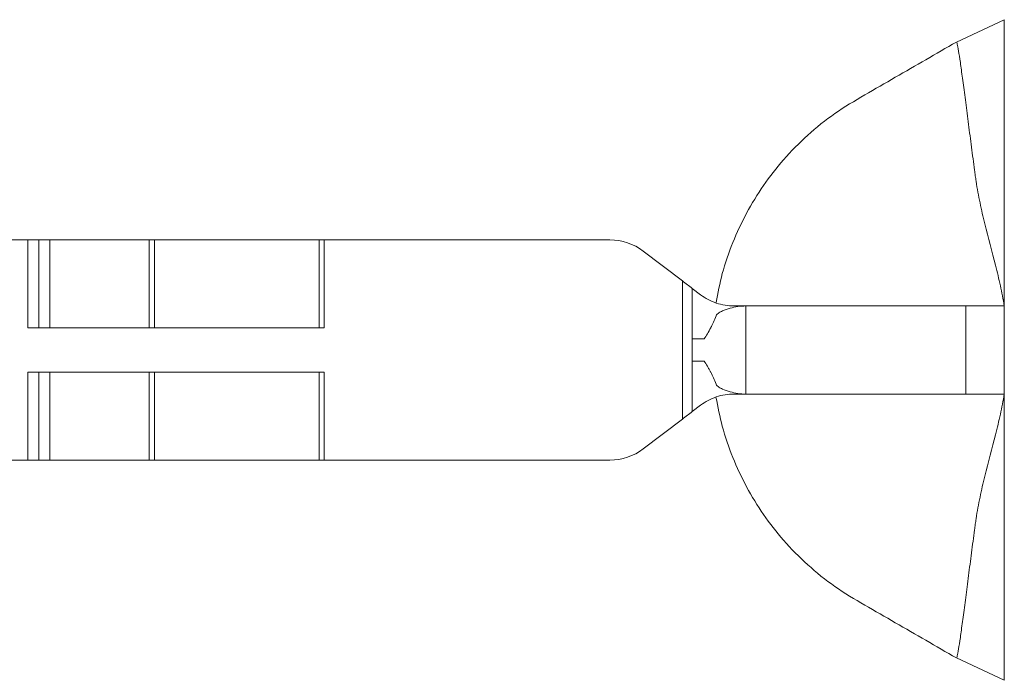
# Model space of a CAD drawing. Header units: millimetres. Extents: x -15493 to -14191, y 12134 to 12673.
# Tile 4 of 9: x -15242 to -15063, y 12324 to 12444. Entities that reach past the tile are written whole.
import ezdxf

# ---------------------------------------------------------------- set-up
doc = ezdxf.new("R2010")
doc.units = ezdxf.units.MM
doc.layers.get('0').update_dxf_attribs({"lineweight": 9})

msp = doc.modelspace()

# ---------------------------------------------------------------- linework, layer by layer
for p, q in [((-15063.45, 12443.65), (-15072.15, 12439.59)), ((-15240.83, 12403.65), (-15243.83, 12403.65)), ((-15240.83, 12387.65), (-15240.83, 12403.65)), ((-15240.83, 12403.65), (-15238.83, 12403.65)), ((-15238.83, 12403.65), (-15238.83, 12387.65)), ((-15238.83, 12403.65), (-15236.83, 12403.65)), ((-15236.83, 12403.65), (-15236.83, 12387.65)), ((-15218.8, 12403.65), (-15236.83, 12403.65)), ((-15218.8, 12387.65), (-15218.8, 12403.65)), ((-15218.8, 12403.65), (-15217.85, 12403.65)), ((-15217.85, 12403.65), (-15217.85, 12387.65)), ((-15217.85, 12403.65), (-15187.95, 12403.65)), ((-15187.95, 12387.65), (-15187.95, 12403.65)), ((-15187.95, 12403.65), (-15187, 12403.65)), ((-15187, 12403.65), (-15187, 12387.65)), ((-15135.1, 12403.65), (-15187, 12403.65)), ((-15129.05, 12401.61), (-15121.93, 12396.2)), ((-15121.93, 12396.2), (-15121.93, 12371.11)), ((-15120.13, 12394.83), (-15120.13, 12385.65)), ((-15118.63, 12393.69), (-15120.13, 12394.83)), ((-15112.58, 12391.65), (-15110.39, 12391.65)), ((-15110.39, 12391.65), (-15110.39, 12375.65)), ((-15070.45, 12391.65), (-15063.45, 12391.65)), ((-15070.45, 12375.65), (-15070.45, 12391.65)), ((-15063.45, 12375.65), (-15063.45, 12391.65)), ((-15240.83, 12387.65), (-15187, 12387.65)), ((-15120.13, 12381.65), (-15120.13, 12385.65)), ((-15120.13, 12385.65), (-15117.99, 12385.65)), ((-15117.99, 12381.65), (-15120.13, 12381.65)), ((-15120.13, 12381.65), (-15120.13, 12372.48)), ((-15240.83, 12363.65), (-15240.83, 12379.65)), ((-15240.83, 12379.65), (-15187, 12379.65)), ((-15238.83, 12379.65), (-15238.83, 12363.65)), ((-15236.83, 12379.65), (-15236.83, 12363.65)), ((-15218.8, 12363.65), (-15218.8, 12379.65)), ((-15217.85, 12379.65), (-15217.85, 12363.65)), ((-15187.95, 12363.65), (-15187.95, 12379.65)), ((-15187, 12379.65), (-15187, 12363.65)), ((-15110.39, 12375.65), (-15112.58, 12375.65)), ((-15070.45, 12375.65), (-15063.45, 12375.65)), ((-15118.63, 12373.61), (-15120.13, 12372.48)), ((-15121.93, 12371.11), (-15129.05, 12365.69)), ((-15240.83, 12363.65), (-15243.83, 12363.65)), ((-15238.83, 12363.65), (-15240.83, 12363.65)), ((-15236.83, 12363.65), (-15238.83, 12363.65)), ((-15218.8, 12363.65), (-15236.83, 12363.65)), ((-15217.85, 12363.65), (-15218.8, 12363.65)), ((-15217.85, 12363.65), (-15187.95, 12363.65)), ((-15187, 12363.65), (-15187.95, 12363.65)), ((-15135.1, 12363.65), (-15187, 12363.65)), ((-15063.45, 12323.65), (-15072.15, 12327.71))]:
    msp.add_line(p, q)
for centre, start, end in [((-15135.1, 12393.65), 52.7474, 90), ((-15135.1, 12373.65), 270, 307.2526)]:
    msp.add_arc(centre, 10, start, end)
for points, knots in [([(-15063.45, 12443.65), (-15063.45, 12443.65), (-15063.45, 12443.65), (-15063.45, 12443.65), (-15063.45, 12443.65), (-15063.45, 12443.65), (-15063.45, 12443.65), (-15063.45, 12443.65), (-15063.45, 12443.65), (-15063.45, 12443.65), (-15063.45, 12443.65), (-15063.45, 12443.65), (-15063.45, 12443.65), (-15063.45, 12443.65), (-15063.45, 12443.63), (-15063.45, 12443.54), (-15063.45, 12443.21), (-15063.45, 12442.82), (-15063.45, 12441.7), (-15063.45, 12440.98), (-15063.45, 12439.23), (-15063.45, 12438.21), (-15063.45, 12435.92), (-15063.45, 12434.65), (-15063.45, 12431.92), (-15063.45, 12430.47), (-15063.45, 12427.47), (-15063.45, 12425.91), (-15063.45, 12422.76), (-15063.45, 12421.16), (-15063.45, 12418.79), (-15063.45, 12417.61), (-15063.45, 12416.44), (-15063.45, 12415.67), (-15063.45, 12415.28), (-15063.45, 12413.4), (-15063.45, 12412.01), (-15063.45, 12409.35), (-15063.45, 12408.07), (-15063.45, 12404.31), (-15063.45, 12401.9), (-15063.45, 12398.19), (-15063.45, 12396.95), (-15063.45, 12394.38), (-15063.45, 12393.05), (-15063.45, 12391.65)], [0, 0, 0, 0, 0.015625, 0.015625, 0.03125, 0.03125, 0.046875, 0.046875, 0.0625, 0.0625, 0.078125, 0.078125, 0.085937, 0.085937, 0.09375, 0.125, 0.125, 0.1875, 0.1875, 0.25, 0.25, 0.3125, 0.3125, 0.375, 0.375, 0.4375, 0.4375, 0.5, 0.5, 0.5625, 0.5625, 0.59375, 0.609375, 0.609375, 0.625, 0.625, 0.6875, 0.6875, 0.75, 0.75, 0.875, 0.875, 0.9375, 0.9375, 1, 1, 1, 1]), ([(-15072.15, 12439.59), (-15074, 12438.53), (-15077.7, 12436.39), (-15083.25, 12433.18), (-15088.8, 12430), (-15094.29, 12426.74), (-15099.23, 12422.76), (-15103.56, 12418.36), (-15107.27, 12413.6), (-15110.37, 12408.56), (-15112.87, 12403.18), (-15114.77, 12397.74), (-15115.48, 12394.02), (-15115.82, 12392.26)], [0, 0, 0, 0, 0.095335, 0.19067, 0.286004, 0.380946, 0.474891, 0.568202, 0.655906, 0.7436, 0.831538, 0.919998, 1, 1, 1, 1]), ([(-15072.15, 12439.59), (-15072.15, 12439.59), (-15072.15, 12439.59), (-15072.15, 12439.59), (-15072.14, 12439.59), (-15072.14, 12439.59), (-15072.14, 12439.59), (-15072.13, 12439.59), (-15072.13, 12439.59), (-15072.12, 12439.59), (-15072.11, 12439.59), (-15072.1, 12439.59), (-15072.1, 12439.59), (-15072.09, 12439.59), (-15072.08, 12439.57), (-15072.05, 12439.49), (-15071.98, 12439.19), (-15071.91, 12438.85), (-15071.74, 12437.87), (-15071.64, 12437.23), (-15071.41, 12435.69), (-15071.29, 12434.79), (-15071.01, 12432.77), (-15070.86, 12431.65), (-15070.55, 12429.25), (-15070.38, 12427.98), (-15070.04, 12425.33), (-15069.86, 12423.96), (-15069.5, 12421.2), (-15069.32, 12419.8), (-15069.04, 12417.71), (-15068.9, 12416.68), (-15068.76, 12415.65), (-15068.67, 12414.97), (-15068.62, 12414.63), (-15068.37, 12412.96), (-15068.13, 12411.66), (-15067.6, 12409.11), (-15067.3, 12407.84), (-15066.37, 12404.04), (-15065.68, 12401.52), (-15064.74, 12397.79), (-15064.44, 12396.56), (-15063.89, 12394.1), (-15063.65, 12392.88), (-15063.45, 12391.65)], [0, 0, 0, 0, 0.015625, 0.015625, 0.03125, 0.03125, 0.046875, 0.046875, 0.0625, 0.0625, 0.078125, 0.078125, 0.085938, 0.085938, 0.09375, 0.125, 0.125, 0.1875, 0.1875, 0.25, 0.25, 0.3125, 0.3125, 0.375, 0.375, 0.4375, 0.4375, 0.5, 0.5, 0.5625, 0.5625, 0.59375, 0.609375, 0.609375, 0.625, 0.625, 0.6875, 0.6875, 0.75, 0.75, 0.875, 0.875, 0.9375, 0.9375, 1, 1, 1, 1]), ([(-15112.58, 12391.65), (-15113.64, 12391.65), (-15114.74, 12391.83), (-15116.81, 12392.52), (-15117.79, 12393.05), (-15118.63, 12393.69)], [0, 0, 0, 0, 0.5, 0.5, 1, 1, 1, 1]), ([(-15115.8, 12389.86), (-15115.75, 12389.98), (-15115.68, 12390.07), (-15115.5, 12390.25), (-15115.4, 12390.33), (-15115.1, 12390.54), (-15114.88, 12390.65), (-15114.44, 12390.85), (-15114.21, 12390.94), (-15113.75, 12391.11), (-15113.51, 12391.18), (-15112.8, 12391.37), (-15112.33, 12391.47), (-15111.36, 12391.61), (-15110.88, 12391.65), (-15110.39, 12391.65)], [0, 0, 0, 0, 0.0625, 0.0625, 0.125, 0.125, 0.25, 0.25, 0.375, 0.375, 0.5, 0.5, 0.75, 0.75, 1, 1, 1, 1]), ([(-15110.39, 12391.65), (-15108.52, 12391.65), (-15106.21, 12391.65), (-15102.15, 12391.65), (-15100.7, 12391.65), (-15098.37, 12391.65), (-15097.57, 12391.65), (-15096.33, 12391.65), (-15095.92, 12391.65), (-15095.07, 12391.65), (-15092.92, 12391.65), (-15090.64, 12391.65), (-15086.83, 12391.65), (-15084.84, 12391.65), (-15080.78, 12391.65), (-15078.7, 12391.65), (-15074.54, 12391.65), (-15072.47, 12391.65), (-15070.45, 12391.65)], [0, 0, 0, 0, 0.25, 0.25, 0.375, 0.375, 0.4375, 0.4375, 0.46875, 0.46875, 0.5, 0.625, 0.625, 0.75, 0.75, 0.875, 0.875, 1, 1, 1, 1]), ([(-15115.8, 12389.86), (-15115.97, 12389.46), (-15116.21, 12388.9), (-15116.5, 12388.28), (-15116.64, 12387.99), (-15116.71, 12387.84), (-15116.75, 12387.77), (-15116.76, 12387.74), (-15116.77, 12387.72), (-15116.78, 12387.71), (-15117.19, 12386.91), (-15117.59, 12386.22), (-15117.99, 12385.65)], [0, 0, 0, 0, 0.25, 0.375, 0.4375, 0.46875, 0.484375, 0.492187, 0.492187, 0.5, 0.5, 1, 1, 1, 1]), ([(-15117.99, 12381.65), (-15117.79, 12381.37), (-15117.49, 12380.9), (-15117.14, 12380.27), (-15116.96, 12379.95), (-15116.87, 12379.78), (-15116.83, 12379.69), (-15116.81, 12379.65), (-15116.8, 12379.63), (-15116.79, 12379.61), (-15116.46, 12378.96), (-15116.13, 12378.24), (-15115.8, 12377.44)], [0, 0, 0, 0, 0.25, 0.375, 0.4375, 0.46875, 0.484375, 0.492188, 0.492188, 0.5, 0.5, 1, 1, 1, 1]), ([(-15110.39, 12375.65), (-15110.88, 12375.65), (-15111.36, 12375.69), (-15112.33, 12375.83), (-15112.8, 12375.93), (-15113.74, 12376.19), (-15114.21, 12376.34), (-15114.88, 12376.65), (-15115.1, 12376.77), (-15115.41, 12376.98), (-15115.5, 12377.06), (-15115.68, 12377.23), (-15115.75, 12377.33), (-15115.8, 12377.44)], [0, 0, 0, 0, 0.25, 0.25, 0.5, 0.5, 0.75, 0.75, 0.875, 0.875, 0.9375, 0.9375, 1, 1, 1, 1]), ([(-15118.63, 12373.61), (-15117.79, 12374.26), (-15116.81, 12374.78), (-15114.74, 12375.48), (-15113.64, 12375.65), (-15112.58, 12375.65)], [0, 0, 0, 0, 0.5, 0.5, 1, 1, 1, 1]), ([(-15072.15, 12327.71), (-15074, 12328.78), (-15077.7, 12330.91), (-15083.25, 12334.12), (-15088.8, 12337.3), (-15094.29, 12340.56), (-15099.23, 12344.55), (-15103.56, 12348.94), (-15107.27, 12353.71), (-15110.37, 12358.75), (-15112.87, 12364.12), (-15114.77, 12369.59), (-15115.49, 12373.32), (-15115.83, 12375.1)], [0, 0, 0, 0, 0.095247, 0.190493, 0.28574, 0.380593, 0.474451, 0.567676, 0.655299, 0.742911, 0.830768, 0.919146, 1, 1, 1, 1]), ([(-15110.39, 12375.65), (-15108.52, 12375.65), (-15106.21, 12375.65), (-15102.15, 12375.65), (-15100.7, 12375.65), (-15098.37, 12375.65), (-15097.57, 12375.65), (-15096.33, 12375.65), (-15095.92, 12375.65), (-15095.07, 12375.65), (-15092.92, 12375.65), (-15090.64, 12375.65), (-15086.83, 12375.65), (-15084.84, 12375.65), (-15080.78, 12375.65), (-15078.7, 12375.65), (-15074.54, 12375.65), (-15072.47, 12375.65), (-15070.45, 12375.65)], [0, 0, 0, 0, 0.25, 0.25, 0.375, 0.375, 0.4375, 0.4375, 0.46875, 0.46875, 0.5, 0.625, 0.625, 0.75, 0.75, 0.875, 0.875, 1, 1, 1, 1]), ([(-15072.15, 12327.71), (-15072.15, 12327.71), (-15072.15, 12327.71), (-15072.15, 12327.71), (-15072.14, 12327.71), (-15072.14, 12327.71), (-15072.14, 12327.71), (-15072.13, 12327.71), (-15072.13, 12327.71), (-15072.12, 12327.71), (-15072.11, 12327.71), (-15072.1, 12327.71), (-15072.1, 12327.71), (-15072.09, 12327.71), (-15072.08, 12327.73), (-15072.05, 12327.81), (-15071.98, 12328.11), (-15071.91, 12328.45), (-15071.74, 12329.44), (-15071.64, 12330.07), (-15071.41, 12331.61), (-15071.29, 12332.51), (-15071.01, 12334.54), (-15070.86, 12335.65), (-15070.55, 12338.05), (-15070.38, 12339.32), (-15070.04, 12341.97), (-15069.86, 12343.34), (-15069.5, 12346.11), (-15069.32, 12347.51), (-15069.04, 12349.59), (-15068.9, 12350.63), (-15068.76, 12351.65), (-15068.67, 12352.33), (-15068.62, 12352.67), (-15068.37, 12354.34), (-15068.13, 12355.64), (-15067.6, 12358.2), (-15067.3, 12359.46), (-15066.37, 12363.27), (-15065.68, 12365.79), (-15064.74, 12369.51), (-15064.44, 12370.75), (-15063.89, 12373.2), (-15063.65, 12374.42), (-15063.45, 12375.65)], [0, 0, 0, 0, 0.015625, 0.015625, 0.03125, 0.03125, 0.046875, 0.046875, 0.0625, 0.0625, 0.078125, 0.078125, 0.085937, 0.085937, 0.09375, 0.125, 0.125, 0.1875, 0.1875, 0.25, 0.25, 0.3125, 0.3125, 0.375, 0.375, 0.4375, 0.4375, 0.5, 0.5, 0.5625, 0.5625, 0.59375, 0.609375, 0.609375, 0.625, 0.625, 0.6875, 0.6875, 0.75, 0.75, 0.875, 0.875, 0.9375, 0.9375, 1, 1, 1, 1]), ([(-15063.45, 12323.65), (-15063.45, 12323.65), (-15063.45, 12323.65), (-15063.45, 12323.65), (-15063.45, 12323.65), (-15063.45, 12323.65), (-15063.45, 12323.65), (-15063.45, 12323.65), (-15063.45, 12323.65), (-15063.45, 12323.65), (-15063.45, 12323.65), (-15063.45, 12323.65), (-15063.45, 12323.65), (-15063.45, 12323.65), (-15063.45, 12323.68), (-15063.45, 12323.76), (-15063.45, 12324.09), (-15063.45, 12324.49), (-15063.45, 12325.6), (-15063.45, 12326.32), (-15063.45, 12328.07), (-15063.45, 12329.09), (-15063.45, 12331.39), (-15063.45, 12332.66), (-15063.45, 12335.38), (-15063.45, 12336.83), (-15063.45, 12339.84), (-15063.45, 12341.39), (-15063.45, 12344.54), (-15063.45, 12346.14), (-15063.45, 12348.51), (-15063.45, 12349.69), (-15063.45, 12350.86), (-15063.45, 12351.64), (-15063.45, 12352.02), (-15063.45, 12353.9), (-15063.45, 12355.29), (-15063.45, 12357.95), (-15063.45, 12359.23), (-15063.45, 12363), (-15063.45, 12365.41), (-15063.45, 12369.11), (-15063.45, 12370.35), (-15063.45, 12372.92), (-15063.45, 12374.25), (-15063.45, 12375.65)], [0, 0, 0, 0, 0.015625, 0.015625, 0.03125, 0.03125, 0.046875, 0.046875, 0.0625, 0.0625, 0.078125, 0.078125, 0.085937, 0.085937, 0.09375, 0.125, 0.125, 0.1875, 0.1875, 0.25, 0.25, 0.3125, 0.3125, 0.375, 0.375, 0.4375, 0.4375, 0.5, 0.5, 0.5625, 0.5625, 0.59375, 0.609375, 0.609375, 0.625, 0.625, 0.6875, 0.6875, 0.75, 0.75, 0.875, 0.875, 0.9375, 0.9375, 1, 1, 1, 1])]:
    msp.add_open_spline(points, degree=3, knots=knots)
for points in [[(-15120.13, 12394.83), (-15120.72, 12395.28), (-15121.33, 12395.74), (-15121.93, 12396.2)], [(-15120.13, 12372.48), (-15120.72, 12372.02), (-15121.33, 12371.56), (-15121.93, 12371.11)]]:
    msp.add_open_spline(points, degree=3)

doc.saveas('drawing.dxf')
